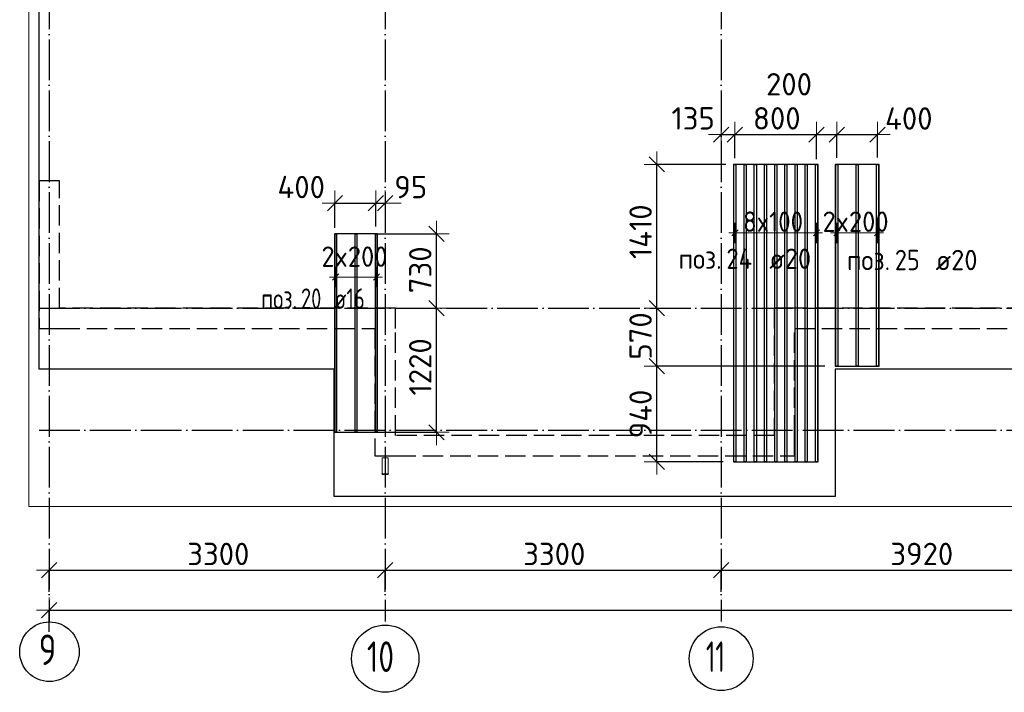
# Model space of a CAD drawing. Header units: millimetres. Extents: x 13527 to 139154, y -122592 to 61893.
# Tile 16 of 130: x 75010 to 84682, y -62573 to -55969. Entities that reach past the tile are written whole.
import ezdxf

# ---------------------------------------------------------------- set-up
doc = ezdxf.new("R2010")
doc.units = ezdxf.units.MM
doc.header["$PDMODE"] = 65
for name, pattern in [('______11', [500, 400, -50, 0, -50]), ('______2', [270, 200, -70]), ('______5', [1100, 800, -100, 100, -100])]:
    doc.linetypes.add(name, pattern=pattern)
for name, color, linetype, lineweight in [('Standard', 7, 'Continuous', 25), ('Размерная линия_ общее', 7, 'Continuous', 13), ('Стальная конструкция_ общее', 7, 'Continuous', 25), ('Стена_ общее', 7, 'Continuous', 35), ('Фундамент_ общее', 7, 'Continuous', 35)]:
    doc.layers.add(name, color=color, linetype=linetype, lineweight=lineweight)
doc.layers.add('Арм.стержн.Доп. Арм ниж.зоны У', color=7, linetype='Continuous', lineweight=35, true_color=0x1cff1c)
doc.layers.add('Осевая линия_ общее', color=7, linetype='______5', lineweight=13, true_color=0xa0a0a0)
doc.styles.add('ISOCPEUR', font='isocpeur.ttf')
doc.dimstyles.new('DIMSTYLE_16', dxfattribs={"dimtxt": 220, "dimasz": 250, "dimexe": 0, "dimexo": 0, "dimgap": 110, "dimtad": 2, "dimdec": 0, "dimrnd": 1, "dimzin": 12, "dimdsep": 46, "dimtxsty": 'ISOCPEUR', "dimblk1": 'ALL_ML_STRICH', "dimblk2": 'ALL_ML_STRICH', "dimsah": 1, "dimcen": 0, "dimclrd": 7, "dimclre": 256, "dimclrt": 7, "dimadec": 0, "dimazin": 0, "dimtfac": 1, "dimtdec": 0, "dimtix": 1, "dimtmove": 2, "dimatfit": 3, "dimfxl": 0, "dimtzin": 0, "dimlwd": 0, "dimlwe": -3, "dimarcsym": 0})
doc.dimstyles.new('DIMSTYLE_3', dxfattribs={"dimtxt": 220, "dimasz": 250, "dimexe": 0, "dimexo": 0, "dimgap": 110, "dimtad": 2, "dimdec": 0, "dimrnd": 5, "dimzin": 12, "dimdsep": 46, "dimtxsty": 'ISOCPEUR', "dimblk1": 'ALL_ML_STRICH', "dimblk2": 'ALL_ML_STRICH', "dimsah": 1, "dimcen": 0, "dimclrd": 7, "dimclre": 256, "dimclrt": 7, "dimadec": 0, "dimazin": 0, "dimtfac": 1, "dimtdec": 0, "dimtix": 1, "dimtmove": 2, "dimatfit": 3, "dimfxl": 0, "dimtvp": 1.2, "dimtzin": 0, "dimlwd": 0, "dimlwe": -3, "dimarcsym": 0})
doc.dimstyles.new('DIMSTYLE_5', dxfattribs={"dimtxt": 220, "dimasz": 250, "dimexe": 0, "dimexo": 0, "dimgap": 110, "dimtad": 2, "dimdec": 0, "dimrnd": 5, "dimzin": 12, "dimdsep": 46, "dimtxsty": 'ISOCPEUR', "dimblk1": 'ALL_ML_STRICH', "dimblk2": 'ALL_ML_STRICH', "dimsah": 1, "dimcen": 0, "dimclrd": 7, "dimclre": 256, "dimclrt": 7, "dimadec": 0, "dimazin": 0, "dimtfac": 1, "dimtdec": 0, "dimtix": 1, "dimtmove": 2, "dimatfit": 3, "dimfxl": 0, "dimtzin": 0, "dimlwd": 0, "dimlwe": -3, "dimarcsym": 0})

# ---------------------------------------------------------------- blocks, each defined once
blk = doc.blocks.new('СЛОЖНЫЙ_ОБЪЕКТ_3')
at = {"layer": 'Стена_ общее', "color": 9, "linetype": '______2', "lineweight": -3, "true_color": 0xc7c7c7, "transparency": 33554687}
for p, q in [((75200, -57550), (75200, -59000)), ((75400, -57550), (75200, -57550)), ((75400, -58800), (75400, -57550)), ((78700, -58800), (75400, -58800)), ((78700, -59000), (78700, -58800)), ((82420, -58800), (82420, -60050)), ((82620, -58800), (82420, -58800)), ((85720, -58800), (82620, -58800)), ((75200, -59000), (75400, -59000)), ((75400, -59000), (78500, -59000)), ((78500, -59000), (78500, -60250)), ((78700, -60050), (78700, -59000)), ((82620, -60050), (82620, -59000)), ((82620, -59000), (89020, -59000)), ((82420, -60050), (78700, -60050)), ((82620, -60250), (82620, -60050)), ((78500, -60250), (78700, -60250)), ((78700, -60250), (82620, -60250))]:
    blk.add_line(p, q, dxfattribs=at)
blk = doc.blocks.new('ALL_ML_STRICH')
at = {"color": 0, "linetype": 'ByBlock', "lineweight": -2}
for p, q in [((0, -0.5), (0, 0.5)), ((-1, 0), (0.5, 0)), ((-0.3, -0.3), (0.3, 0.3))]:
    blk.add_line(p, q, dxfattribs=at)
blk = doc.blocks.new('*D268')
at = {"layer": 'DEFPOINTS', "color": 7, "linetype": 'Continuous', "lineweight": 13, "transparency": 33554687}
for p in [(78825.2, -58800), (78399.1, -60020.1), (79105, -60020.1)]:
    blk.add_point(p, dxfattribs=at)
at = {"layer": 'Размерная линия_ общее', "color": 253, "linetype": 'Continuous', "lineweight": -2, "true_color": 0xa0a0a0, "transparency": 33554687}
for p, q in [((79105, -58800), (79105, -58800)), ((78499.1, -60020.1), (79105, -60020.1))]:
    blk.add_line(p, q, dxfattribs=at)
at = {"layer": 'Размерная линия_ общее', "color": 7, "linetype": 'Continuous', "lineweight": -2, "transparency": 33554687}
blk.add_line((79105, -60020.1), (79105, -58800), dxfattribs=at)
at = {"layer": 'Размерная линия_ общее', "color": 7, "linetype": 'Continuous', "lineweight": 13, "transparency": 33554687, "xscale": 250, "yscale": 250, "zscale": 250}
for p, rotation in [((79105, -58800), 90), ((79105, -60020.1), 270)]:
    blk.add_blockref('ALL_ML_STRICH', p, dxfattribs=dict(at, rotation=rotation))
at = {"layer": 'Размерная линия_ общее', "color": 7, "linetype": 'Continuous', "lineweight": 13, "transparency": 33554687, "insert": (78945, -59377.1), "char_height": 220, "width": 880, "attachment_point": 5, "rotation": 90, "style": 'ISOCPEUR'}
blk.add_mtext('\\A1;{1220}', dxfattribs=at)
blk = doc.blocks.new('*D269')
at = {"layer": 'DEFPOINTS', "color": 7, "linetype": 'Continuous', "lineweight": 13, "transparency": 33554687}
for p in [(78401, -58070.1), (78825.2, -58800), (79105, -58800)]:
    blk.add_point(p, dxfattribs=at)
at = {"layer": 'Размерная линия_ общее', "color": 253, "linetype": 'Continuous', "lineweight": -2, "true_color": 0xa0a0a0, "transparency": 33554687}
for p, q in [((78501, -58070.1), (79105, -58070.1)), ((79105, -58800), (79105, -58800))]:
    blk.add_line(p, q, dxfattribs=at)
at = {"layer": 'Размерная линия_ общее', "color": 7, "linetype": 'Continuous', "lineweight": -2, "transparency": 33554687}
blk.add_line((79105, -58800), (79105, -58070.1), dxfattribs=at)
at = {"layer": 'Размерная линия_ общее', "color": 7, "linetype": 'Continuous', "lineweight": 13, "transparency": 33554687, "xscale": 250, "yscale": 250, "zscale": 250}
for p, rotation in [((79105, -58070.1), 90), ((79105, -58800), 270)]:
    blk.add_blockref('ALL_ML_STRICH', p, dxfattribs=dict(at, rotation=rotation))
at = {"layer": 'Размерная линия_ общее', "color": 7, "linetype": 'Continuous', "lineweight": 13, "transparency": 33554687, "insert": (78945, -58424.1), "char_height": 220, "width": 660, "attachment_point": 5, "rotation": 90, "style": 'ISOCPEUR'}
blk.add_mtext('\\A1;{730}', dxfattribs=at)
blk = doc.blocks.new('*D270')
at = {"layer": 'DEFPOINTS', "color": 7, "linetype": 'Continuous', "lineweight": 13, "transparency": 33554687}
for p in [(83020, -59370), (81269.3, -60309), (82020, -60309)]:
    blk.add_point(p, dxfattribs=at)
at = {"layer": 'Размерная линия_ общее', "color": 253, "linetype": 'Continuous', "lineweight": -2, "true_color": 0xa0a0a0, "transparency": 33554687}
for p, q in [((82920, -59370), (81269.3, -59370)), ((81920, -60309), (81269.3, -60309))]:
    blk.add_line(p, q, dxfattribs=at)
at = {"layer": 'Размерная линия_ общее', "color": 7, "linetype": 'Continuous', "lineweight": -2, "transparency": 33554687}
blk.add_line((81269.3, -60309), (81269.3, -59370), dxfattribs=at)
at = {"layer": 'Размерная линия_ общее', "color": 7, "linetype": 'Continuous', "lineweight": 13, "transparency": 33554687, "xscale": 250, "yscale": 250, "zscale": 250}
for p, rotation in [((81269.3, -59370), 90), ((81269.3, -60309), 270)]:
    blk.add_blockref('ALL_ML_STRICH', p, dxfattribs=dict(at, rotation=rotation))
at = {"layer": 'Размерная линия_ общее', "color": 7, "linetype": 'Continuous', "lineweight": 13, "transparency": 33554687, "insert": (81109.3, -59839.5), "char_height": 220, "width": 660, "attachment_point": 5, "rotation": 90, "style": 'ISOCPEUR'}
blk.add_mtext('\\A1;{940}', dxfattribs=at)
blk = doc.blocks.new('*D271')
at = {"layer": 'DEFPOINTS', "color": 7, "linetype": 'Continuous', "lineweight": 13, "transparency": 33554687}
for p in [(81043, -58800), (81269.3, -59370), (83020, -59370)]:
    blk.add_point(p, dxfattribs=at)
at = {"layer": 'Размерная линия_ общее', "color": 253, "linetype": 'Continuous', "lineweight": -2, "true_color": 0xa0a0a0, "transparency": 33554687}
for p, q in [((81269.3, -58800), (81269.3, -58800)), ((82920, -59370), (81269.3, -59370))]:
    blk.add_line(p, q, dxfattribs=at)
at = {"layer": 'Размерная линия_ общее', "color": 7, "linetype": 'Continuous', "lineweight": -2, "transparency": 33554687}
blk.add_line((81269.3, -59370), (81269.3, -58800), dxfattribs=at)
at = {"layer": 'Размерная линия_ общее', "color": 7, "linetype": 'Continuous', "lineweight": 13, "transparency": 33554687, "xscale": 250, "yscale": 250, "zscale": 250}
for p, rotation in [((81269.3, -58800), 90), ((81269.3, -59370), 270)]:
    blk.add_blockref('ALL_ML_STRICH', p, dxfattribs=dict(at, rotation=rotation))
at = {"layer": 'Размерная линия_ общее', "color": 7, "linetype": 'Continuous', "lineweight": 13, "transparency": 33554687, "insert": (81109.3, -59074), "char_height": 220, "width": 660, "attachment_point": 5, "rotation": 90, "style": 'ISOCPEUR'}
blk.add_mtext('\\A1;{570}', dxfattribs=at)
blk = doc.blocks.new('*D272')
at = {"layer": 'DEFPOINTS', "color": 7, "linetype": 'Continuous', "lineweight": 13, "transparency": 33554687}
for p in [(82046, -57389), (81043, -58800), (81269.3, -58800)]:
    blk.add_point(p, dxfattribs=at)
at = {"layer": 'Размерная линия_ общее', "color": 253, "linetype": 'Continuous', "lineweight": -2, "true_color": 0xa0a0a0, "transparency": 33554687}
for p, q in [((81946, -57389), (81269.3, -57389)), ((81269.3, -58800), (81269.3, -58800))]:
    blk.add_line(p, q, dxfattribs=at)
at = {"layer": 'Размерная линия_ общее', "color": 7, "linetype": 'Continuous', "lineweight": -2, "transparency": 33554687}
blk.add_line((81269.3, -58800), (81269.3, -57389), dxfattribs=at)
at = {"layer": 'Размерная линия_ общее', "color": 7, "linetype": 'Continuous', "lineweight": 13, "transparency": 33554687, "xscale": 250, "yscale": 250, "zscale": 250}
for p, rotation in [((81269.3, -57389), 90), ((81269.3, -58800), 270)]:
    blk.add_blockref('ALL_ML_STRICH', p, dxfattribs=dict(at, rotation=rotation))
at = {"layer": 'Размерная линия_ общее', "color": 7, "linetype": 'Continuous', "lineweight": 13, "transparency": 33554687, "insert": (81109.3, -58050.5), "char_height": 220, "width": 880, "attachment_point": 5, "rotation": 90, "style": 'ISOCPEUR'}
blk.add_mtext('\\A1;{1410}', dxfattribs=at)
blk = doc.blocks.new('*D302')
at = {"layer": 'DEFPOINTS', "color": 7, "linetype": 'Continuous', "lineweight": 13, "transparency": 33554687}
for p in [(78107.1, -57771.3), (78107.1, -58111.4), (78507.1, -58098.7)]:
    blk.add_point(p, dxfattribs=at)
at = {"layer": 'Размерная линия_ общее', "color": 253, "linetype": 'Continuous', "lineweight": -2, "true_color": 0xa0a0a0, "transparency": 33554687}
for p, q in [((78107.1, -58011.4), (78107.1, -57771.3)), ((78507.1, -57998.7), (78507.1, -57771.3))]:
    blk.add_line(p, q, dxfattribs=at)
at = {"layer": 'Размерная линия_ общее', "color": 7, "linetype": 'Continuous', "lineweight": -2, "transparency": 33554687}
blk.add_line((78107.1, -57771.3), (78507.1, -57771.3), dxfattribs=at)
at = {"layer": 'Размерная линия_ общее', "color": 7, "linetype": 'Continuous', "lineweight": 13, "transparency": 33554687, "xscale": 250, "yscale": 250, "zscale": 250, "rotation": 180}
blk.add_blockref('ALL_ML_STRICH', (78107.1, -57771.3), dxfattribs=at)
at = {"layer": 'Размерная линия_ общее', "color": 7, "linetype": 'Continuous', "lineweight": 13, "transparency": 33554687, "xscale": 250, "yscale": 250, "zscale": 250}
blk.add_blockref('ALL_ML_STRICH', (78507.1, -57771.3), dxfattribs=at)
at = {"layer": 'Размерная линия_ общее', "color": 7, "linetype": 'Continuous', "lineweight": 13, "transparency": 33554687, "insert": (77775.2, -57611.6), "char_height": 220, "width": 660, "attachment_point": 5, "style": 'ISOCPEUR'}
blk.add_mtext('\\A1;{400}', dxfattribs=at)
blk = doc.blocks.new('*D303')
at = {"layer": 'DEFPOINTS', "color": 7, "linetype": 'Continuous', "lineweight": 13, "transparency": 33554687}
for p in [(78600, -57727.3), (78507.1, -57771.3), (78507.1, -58098.7)]:
    blk.add_point(p, dxfattribs=at)
at = {"layer": 'Размерная линия_ общее', "color": 253, "linetype": 'Continuous', "lineweight": -2, "true_color": 0xa0a0a0, "transparency": 33554687}
for p, q in [((78507.1, -57998.7), (78507.1, -57771.3)), ((78600, -57771.3), (78600, -57771.3))]:
    blk.add_line(p, q, dxfattribs=at)
at = {"layer": 'Размерная линия_ общее', "color": 7, "linetype": 'Continuous', "lineweight": -2, "transparency": 33554687}
blk.add_line((78507.1, -57771.3), (78600, -57771.3), dxfattribs=at)
at = {"layer": 'Размерная линия_ общее', "color": 7, "linetype": 'Continuous', "lineweight": 13, "transparency": 33554687, "xscale": 250, "yscale": 250, "zscale": 250}
blk.add_blockref('ALL_ML_STRICH', (78600, -57771.3), dxfattribs=at)
at = {"layer": 'Размерная линия_ общее', "color": 7, "linetype": 'Continuous', "lineweight": 13, "transparency": 33554687, "xscale": 250, "yscale": 250, "zscale": 250, "rotation": 180}
blk.add_blockref('ALL_ML_STRICH', (78507.1, -57771.3), dxfattribs=at)
at = {"layer": 'Размерная линия_ общее', "color": 7, "linetype": 'Continuous', "lineweight": 13, "transparency": 33554687, "insert": (78851.3, -57611.8), "char_height": 220, "width": 440, "attachment_point": 5, "style": 'ISOCPEUR'}
blk.add_mtext('\\A1;{95}', dxfattribs=at)
blk = doc.blocks.new('*D304')
at = {"layer": 'DEFPOINTS', "color": 7, "linetype": 'Continuous', "lineweight": 13, "transparency": 33554687}
for p in [(81900, -56992.1), (81900, -57097.2), (82036, -57429)]:
    blk.add_point(p, dxfattribs=at)
at = {"layer": 'Размерная линия_ общее', "color": 253, "linetype": 'Continuous', "lineweight": -2, "true_color": 0xa0a0a0, "transparency": 33554687}
for p, q in [((81900, -57097.2), (81900, -57097.2)), ((82036, -57329), (82036, -57097.2))]:
    blk.add_line(p, q, dxfattribs=at)
at = {"layer": 'Размерная линия_ общее', "color": 7, "linetype": 'Continuous', "lineweight": -2, "transparency": 33554687}
blk.add_line((81900, -57097.2), (82036, -57097.2), dxfattribs=at)
at = {"layer": 'Размерная линия_ общее', "color": 7, "linetype": 'Continuous', "lineweight": 13, "transparency": 33554687, "xscale": 250, "yscale": 250, "zscale": 250, "rotation": 180}
blk.add_blockref('ALL_ML_STRICH', (81900, -57097.2), dxfattribs=at)
at = {"layer": 'Размерная линия_ общее', "color": 7, "linetype": 'Continuous', "lineweight": 13, "transparency": 33554687, "xscale": 250, "yscale": 250, "zscale": 250}
blk.add_blockref('ALL_ML_STRICH', (82036, -57097.2), dxfattribs=at)
at = {"layer": 'Размерная линия_ общее', "color": 7, "linetype": 'Continuous', "lineweight": 13, "transparency": 33554687, "insert": (81625.5, -56937.4), "char_height": 220, "width": 660, "attachment_point": 5, "style": 'ISOCPEUR'}
blk.add_mtext('\\A1;{135}', dxfattribs=at)
blk = doc.blocks.new('*D305')
at = {"layer": 'DEFPOINTS', "color": 7, "linetype": 'Continuous', "lineweight": 13, "transparency": 33554687}
for p in [(82036, -57097.2), (82036, -57429), (82836, -57438.9)]:
    blk.add_point(p, dxfattribs=at)
at = {"layer": 'Размерная линия_ общее', "color": 253, "linetype": 'Continuous', "lineweight": -2, "true_color": 0xa0a0a0, "transparency": 33554687}
for p, q in [((82036, -57329), (82036, -57097.2)), ((82836, -57338.9), (82836, -57097.2))]:
    blk.add_line(p, q, dxfattribs=at)
at = {"layer": 'Размерная линия_ общее', "color": 7, "linetype": 'Continuous', "lineweight": -2, "transparency": 33554687}
blk.add_line((82036, -57097.2), (82836, -57097.2), dxfattribs=at)
at = {"layer": 'Размерная линия_ общее', "color": 7, "linetype": 'Continuous', "lineweight": 13, "transparency": 33554687, "xscale": 250, "yscale": 250, "zscale": 250, "rotation": 180}
blk.add_blockref('ALL_ML_STRICH', (82036, -57097.2), dxfattribs=at)
at = {"layer": 'Размерная линия_ общее', "color": 7, "linetype": 'Continuous', "lineweight": 13, "transparency": 33554687, "xscale": 250, "yscale": 250, "zscale": 250}
blk.add_blockref('ALL_ML_STRICH', (82836, -57097.2), dxfattribs=at)
at = {"layer": 'Размерная линия_ общее', "color": 7, "linetype": 'Continuous', "lineweight": 13, "transparency": 33554687, "insert": (82447, -56937.2), "char_height": 220, "width": 660, "attachment_point": 5, "style": 'ISOCPEUR'}
blk.add_mtext('\\A1;{800}', dxfattribs=at)
blk = doc.blocks.new('*D306')
at = {"layer": 'DEFPOINTS', "color": 7, "linetype": 'Continuous', "lineweight": 13, "transparency": 33554687}
for p in [(82836, -57097.2), (82836, -57438.9), (83036, -57425.7)]:
    blk.add_point(p, dxfattribs=at)
at = {"layer": 'Размерная линия_ общее', "color": 253, "linetype": 'Continuous', "lineweight": -2, "true_color": 0xa0a0a0, "transparency": 33554687}
for p, q in [((82836, -57338.9), (82836, -57097.2)), ((83036, -57325.7), (83036, -57097.2))]:
    blk.add_line(p, q, dxfattribs=at)
at = {"layer": 'Размерная линия_ общее', "color": 7, "linetype": 'Continuous', "lineweight": -2, "transparency": 33554687}
blk.add_line((82836, -57097.2), (83036, -57097.2), dxfattribs=at)
at = {"layer": 'Размерная линия_ общее', "color": 7, "linetype": 'Continuous', "lineweight": 13, "transparency": 33554687, "xscale": 250, "yscale": 250, "zscale": 250, "rotation": 180}
blk.add_blockref('ALL_ML_STRICH', (82836, -57097.2), dxfattribs=at)
at = {"layer": 'Размерная линия_ общее', "color": 7, "linetype": 'Continuous', "lineweight": 13, "transparency": 33554687, "xscale": 250, "yscale": 250, "zscale": 250}
blk.add_blockref('ALL_ML_STRICH', (83036, -57097.2), dxfattribs=at)
at = {"layer": 'Размерная линия_ общее', "color": 7, "linetype": 'Continuous', "lineweight": 13, "transparency": 33554687, "insert": (82567, -56602.7), "char_height": 220, "width": 660, "attachment_point": 5, "style": 'ISOCPEUR'}
blk.add_mtext('\\A1;{200}', dxfattribs=at)
blk = doc.blocks.new('*D307')
at = {"layer": 'DEFPOINTS', "color": 7, "linetype": 'Continuous', "lineweight": 13, "transparency": 33554687}
for p in [(83036, -57097.2), (83036, -57425.7), (83436, -57422.3)]:
    blk.add_point(p, dxfattribs=at)
at = {"layer": 'Размерная линия_ общее', "color": 253, "linetype": 'Continuous', "lineweight": -2, "true_color": 0xa0a0a0, "transparency": 33554687}
for p, q in [((83036, -57325.7), (83036, -57097.2)), ((83436, -57322.3), (83436, -57097.2))]:
    blk.add_line(p, q, dxfattribs=at)
at = {"layer": 'Размерная линия_ общее', "color": 7, "linetype": 'Continuous', "lineweight": -2, "transparency": 33554687}
blk.add_line((83036, -57097.2), (83436, -57097.2), dxfattribs=at)
at = {"layer": 'Размерная линия_ общее', "color": 7, "linetype": 'Continuous', "lineweight": 13, "transparency": 33554687, "xscale": 250, "yscale": 250, "zscale": 250, "rotation": 180}
blk.add_blockref('ALL_ML_STRICH', (83036, -57097.2), dxfattribs=at)
at = {"layer": 'Размерная линия_ общее', "color": 7, "linetype": 'Continuous', "lineweight": 13, "transparency": 33554687, "xscale": 250, "yscale": 250, "zscale": 250}
blk.add_blockref('ALL_ML_STRICH', (83436, -57097.2), dxfattribs=at)
at = {"layer": 'Размерная линия_ общее', "color": 7, "linetype": 'Continuous', "lineweight": 13, "transparency": 33554687, "insert": (83743.4, -56938.8), "char_height": 220, "width": 660, "attachment_point": 5, "style": 'ISOCPEUR'}
blk.add_mtext('\\A1;{400}', dxfattribs=at)
blk = doc.blocks.new('*D602')
at = {"layer": 'DEFPOINTS', "color": 7, "linetype": 'Continuous', "lineweight": 13, "transparency": 33554687}
for p in [(75300, -61374.3), (75300, -61607.9), (78600, -61607.9)]:
    blk.add_point(p, dxfattribs=at)
at = {"layer": 'Размерная линия_ общее', "color": 253, "linetype": 'Continuous', "lineweight": -2, "true_color": 0xa0a0a0, "transparency": 33554687}
for p, q in [((75300, -61587.9), (75300, -61374.3)), ((78600, -61587.9), (78600, -61374.3))]:
    blk.add_line(p, q, dxfattribs=at)
at = {"layer": 'Размерная линия_ общее', "color": 7, "linetype": 'Continuous', "lineweight": -2, "transparency": 33554687}
blk.add_line((75300, -61374.3), (78600, -61374.3), dxfattribs=at)
at = {"layer": 'Размерная линия_ общее', "color": 7, "linetype": 'Continuous', "lineweight": 13, "transparency": 33554687, "xscale": 250, "yscale": 250, "zscale": 250, "rotation": 180}
blk.add_blockref('ALL_ML_STRICH', (75300, -61374.3), dxfattribs=at)
at = {"layer": 'Размерная линия_ общее', "color": 7, "linetype": 'Continuous', "lineweight": 13, "transparency": 33554687, "xscale": 250, "yscale": 250, "zscale": 250}
blk.add_blockref('ALL_ML_STRICH', (78600, -61374.3), dxfattribs=at)
at = {"layer": 'Размерная линия_ общее', "color": 7, "linetype": 'Continuous', "lineweight": 13, "transparency": 33554687, "insert": (76961, -61214.3), "char_height": 220, "width": 880, "attachment_point": 5, "style": 'ISOCPEUR'}
blk.add_mtext('\\A1;{3300}', dxfattribs=at)
blk = doc.blocks.new('*D603')
at = {"layer": 'DEFPOINTS', "color": 7, "linetype": 'Continuous', "lineweight": 13, "transparency": 33554687}
for p in [(78600, -61374.3), (78600, -61607.9), (81900, -61607.9)]:
    blk.add_point(p, dxfattribs=at)
at = {"layer": 'Размерная линия_ общее', "color": 253, "linetype": 'Continuous', "lineweight": -2, "true_color": 0xa0a0a0, "transparency": 33554687}
for p, q in [((78600, -61587.9), (78600, -61374.3)), ((81900, -61587.9), (81900, -61374.3))]:
    blk.add_line(p, q, dxfattribs=at)
at = {"layer": 'Размерная линия_ общее', "color": 7, "linetype": 'Continuous', "lineweight": -2, "transparency": 33554687}
blk.add_line((78600, -61374.3), (81900, -61374.3), dxfattribs=at)
at = {"layer": 'Размерная линия_ общее', "color": 7, "linetype": 'Continuous', "lineweight": 13, "transparency": 33554687, "xscale": 250, "yscale": 250, "zscale": 250, "rotation": 180}
blk.add_blockref('ALL_ML_STRICH', (78600, -61374.3), dxfattribs=at)
at = {"layer": 'Размерная линия_ общее', "color": 7, "linetype": 'Continuous', "lineweight": 13, "transparency": 33554687, "xscale": 250, "yscale": 250, "zscale": 250}
blk.add_blockref('ALL_ML_STRICH', (81900, -61374.3), dxfattribs=at)
at = {"layer": 'Размерная линия_ общее', "color": 7, "linetype": 'Continuous', "lineweight": 13, "transparency": 33554687, "insert": (80261, -61214.3), "char_height": 220, "width": 880, "attachment_point": 5, "style": 'ISOCPEUR'}
blk.add_mtext('\\A1;{3300}', dxfattribs=at)
blk = doc.blocks.new('*D604')
at = {"layer": 'DEFPOINTS', "color": 7, "linetype": 'Continuous', "lineweight": 13, "transparency": 33554687}
for p in [(81900, -61374.3), (81900, -61607.9), (85820, -61607.9)]:
    blk.add_point(p, dxfattribs=at)
at = {"layer": 'Размерная линия_ общее', "color": 253, "linetype": 'Continuous', "lineweight": -2, "true_color": 0xa0a0a0, "transparency": 33554687}
for p, q in [((81900, -61587.9), (81900, -61374.3)), ((85820, -61587.9), (85820, -61374.3))]:
    blk.add_line(p, q, dxfattribs=at)
at = {"layer": 'Размерная линия_ общее', "color": 7, "linetype": 'Continuous', "lineweight": -2, "transparency": 33554687}
blk.add_line((81900, -61374.3), (85820, -61374.3), dxfattribs=at)
at = {"layer": 'Размерная линия_ общее', "color": 7, "linetype": 'Continuous', "lineweight": 13, "transparency": 33554687, "xscale": 250, "yscale": 250, "zscale": 250, "rotation": 180}
blk.add_blockref('ALL_ML_STRICH', (81900, -61374.3), dxfattribs=at)
at = {"layer": 'Размерная линия_ общее', "color": 7, "linetype": 'Continuous', "lineweight": 13, "transparency": 33554687, "xscale": 250, "yscale": 250, "zscale": 250}
blk.add_blockref('ALL_ML_STRICH', (85820, -61374.3), dxfattribs=at)
at = {"layer": 'Размерная линия_ общее', "color": 7, "linetype": 'Continuous', "lineweight": 13, "transparency": 33554687, "insert": (83871, -61214.3), "char_height": 220, "width": 880, "attachment_point": 5, "style": 'ISOCPEUR'}
blk.add_mtext('\\A1;{3920}', dxfattribs=at)
blk = doc.blocks.new('*D614')
at = {"layer": 'DEFPOINTS', "color": 7, "linetype": 'Continuous', "lineweight": 13, "transparency": 33554687}
for p in [(75300, -61766.4), (75300, -61877.9), (117380, -61877.9)]:
    blk.add_point(p, dxfattribs=at)
at = {"layer": 'Размерная линия_ общее', "color": 253, "linetype": 'Continuous', "lineweight": -2, "true_color": 0xa0a0a0, "transparency": 33554687}
for p, q in [((75300, -61977.9), (75300, -61766.4)), ((117380, -61977.9), (117380, -61766.4))]:
    blk.add_line(p, q, dxfattribs=at)
at = {"layer": 'Размерная линия_ общее', "color": 7, "linetype": 'Continuous', "lineweight": -2, "transparency": 33554687}
blk.add_line((75300, -61766.4), (117380, -61766.4), dxfattribs=at)
at = {"layer": 'Размерная линия_ общее', "color": 7, "linetype": 'Continuous', "lineweight": 13, "transparency": 33554687, "xscale": 250, "yscale": 250, "zscale": 250, "rotation": 180}
blk.add_blockref('ALL_ML_STRICH', (75300, -61766.4), dxfattribs=at)
at = {"layer": 'Размерная линия_ общее', "color": 7, "linetype": 'Continuous', "lineweight": 13, "transparency": 33554687, "xscale": 250, "yscale": 250, "zscale": 250}
blk.add_blockref('ALL_ML_STRICH', (117380, -61766.4), dxfattribs=at)
at = {"layer": 'Размерная линия_ общее', "color": 7, "linetype": 'Continuous', "lineweight": 13, "transparency": 33554687, "insert": (96340, -61606.4), "char_height": 220, "width": 1100, "attachment_point": 5, "style": 'ISOCPEUR'}
blk.add_mtext('\\A1;{42080}', dxfattribs=at)

msp = doc.modelspace()

# ---------------------------------------------------------------- linework, layer by layer
at = {"layer": 'Standard', "color": 7, "linetype": 'Continuous', "lineweight": 13, "transparency": 33554687}
msp.add_lwpolyline([(75100, -60750), (117980, -60750), (117980, -43560), (75100, -43560), (75100, -60750)], dxfattribs=at)
at = {"layer": 'Арм.стержн.Доп. Арм ниж.зоны У', "color": 253, "linetype": 'Continuous', "lineweight": -3, "true_color": 0xa0a0a0, "transparency": 33554687}
for p, q in [((82036, -58061.8), (82036, -57961.8)), ((82836, -58061.8), (82836, -57961.8)), ((83036, -58061.8), (83036, -57961.8)), ((83436, -58061.8), (83436, -57961.8)), ((82036, -58061.8), (82036, -58161.8)), ((82836, -58061.8), (82836, -58161.8)), ((83036, -58061.8), (83036, -58161.8)), ((83436, -58061.8), (83436, -58161.8)), ((78114.1, -58495.2), (78114.1, -58395.2)), ((78514.1, -58495.2), (78514.1, -58395.2)), ((78114.1, -58495.2), (78114.1, -58595.2)), ((78514.1, -58495.2), (78514.1, -58595.2))]:
    msp.add_line(p, q, dxfattribs=at)
at = {"layer": 'Арм.стержн.Доп. Арм ниж.зоны У', "color": 7, "linetype": 'Continuous', "lineweight": 13, "transparency": 33554687}
for p, q in [((82036, -58061.8), (81976, -58061.8)), ((82036, -58061.8), (82836, -58061.8)), ((82836, -58061.8), (82896, -58061.8)), ((83036, -58061.8), (82976, -58061.8)), ((83036, -58061.8), (83436, -58061.8)), ((83436, -58061.8), (83496, -58061.8)), ((78114.1, -58495.2), (78054.1, -58495.2)), ((78114.1, -58495.2), (78514.1, -58495.2)), ((78514.1, -58495.2), (78574.1, -58495.2))]:
    msp.add_line(p, q, dxfattribs=at)
at = {"layer": 'Арм.стержн.Доп. Арм ниж.зоны У', "color": 7, "linetype": 'Continuous', "lineweight": 25, "transparency": 33554687}
for p, q in [((82006, -58091.8), (82066, -58031.8)), ((82806, -58091.8), (82866, -58031.8)), ((83006, -58091.8), (83066, -58031.8)), ((83406, -58091.8), (83466, -58031.8)), ((78084.1, -58525.2), (78144.1, -58465.2)), ((78484.1, -58525.2), (78544.1, -58465.2))]:
    msp.add_line(p, q, dxfattribs=at)
at = {"layer": 'Арм.стержн.Доп. Арм ниж.зоны У', "color": 52, "linetype": 'Continuous', "lineweight": 25, "transparency": 33554687}
for points in [[(82020, -57389), (82020, -60309), (82852, -60309), (82852, -57389), (82020, -57389)], [(83020, -57389), (83020, -59370), (83452, -59370), (83452, -57389), (83020, -57389)], [(78522.1, -60020.1), (78522.1, -58070.1), (78106.1, -58070.1), (78106.1, -60020.1), (78522.1, -60020.1)]]:
    msp.add_lwpolyline(points, dxfattribs=at)
at = {"layer": 'Арм.стержн.Доп. Арм ниж.зоны У', "color": 7, "linetype": 'Continuous', "lineweight": 25, "transparency": 33554687}
for points in [[(82026, -60309), (82026, -57389), (82046, -57389), (82046, -60309), (82026, -60309)], [(82126, -60309), (82126, -57389), (82146, -57389), (82146, -60309), (82126, -60309)], [(82226, -60309), (82226, -57389), (82246, -57389), (82246, -60309), (82226, -60309)], [(82326, -60309), (82326, -57389), (82346, -57389), (82346, -60309), (82326, -60309)], [(82426, -60309), (82426, -57389), (82446, -57389), (82446, -60309), (82426, -60309)], [(82526, -60309), (82526, -57389), (82546, -57389), (82546, -60309), (82526, -60309)], [(82626, -60309), (82626, -57389), (82646, -57389), (82646, -60309), (82626, -60309)], [(82726, -60309), (82726, -57389), (82746, -57389), (82746, -60309), (82726, -60309)], [(82826, -60309), (82826, -57389), (82846, -57389), (82846, -60309), (82826, -60309)], [(83026, -59370), (83026, -57389), (83046, -57389), (83046, -59370), (83026, -59370)], [(83226, -59370), (83226, -57389), (83246, -57389), (83246, -59370), (83226, -59370)], [(83426, -59370), (83426, -57389), (83446, -57389), (83446, -59370), (83426, -59370)], [(78122.1, -58070.1), (78122.1, -60020.1), (78106.1, -60020.1), (78106.1, -58070.1), (78122.1, -58070.1)], [(78322.1, -58070.1), (78322.1, -60020.1), (78306.1, -60020.1), (78306.1, -58070.1), (78322.1, -58070.1)], [(78522.1, -58070.1), (78522.1, -60020.1), (78506.1, -60020.1), (78506.1, -58070.1), (78522.1, -58070.1)]]:
    msp.add_lwpolyline(points, dxfattribs=at)
at = {"layer": 'Осевая линия_ общее', "color": 253, "linetype": '______11', "lineweight": -3, "true_color": 0xa0a0a0, "transparency": 33554687}
for p, q in [((75300, -43660), (75300, -61877.9)), ((78600, -43660), (78600, -61877.9)), ((81900, -43660), (81900, -61877.9)), ((75200, -58800), (119325.4, -58800)), ((75200, -60000), (119325.4, -60000))]:
    msp.add_line(p, q, dxfattribs=at)
at = {"layer": 'Осевая линия_ общее', "color": 7, "linetype": 'Continuous', "lineweight": -3, "transparency": 33554687}
for centre, radius in [((75302.4, -62174.7), 292.4), ((78600.4, -62242.4), 330.4), ((81900.9, -62242.4), 313.4)]:
    msp.add_circle(centre, radius, dxfattribs=at)
at = {"layer": 'Стальная конструкция_ общее', "color": 253, "linetype": '______2', "lineweight": 18, "true_color": 0xababab, "transparency": 33554687}
for p, q in [((78570, -60426.9), (78570, -60270)), ((78570, -60270), (78630, -60270)), ((78570, -60426.9), (78570, -60270)), ((78570, -60270), (78630, -60270)), ((78630, -60270), (78630, -60426.9)), ((78630, -60270), (78630, -60426.9))]:
    msp.add_line(p, q, dxfattribs=at)
at = {"layer": 'Стальная конструкция_ общее', "color": 7, "linetype": 'Continuous', "lineweight": 25, "transparency": 33554687}
for p, q in [((78570, -60430), (78570, -60426.9)), ((78570, -60426.9), (78630, -60426.9)), ((78570, -60430), (78570, -60426.9)), ((78570, -60426.9), (78630, -60426.9)), ((78570, -60430), (78630, -60430)), ((78570, -60430), (78630, -60430)), ((78630, -60426.9), (78630, -60430)), ((78630, -60426.9), (78630, -60430))]:
    msp.add_line(p, q, dxfattribs=at)
at = {"layer": 'Фундамент_ общее', "color": 7, "lineweight": 25, "transparency": 33554687}
for p, q in [((75200, -59400), (75200, -45500)), ((78100, -59400), (75200, -59400)), ((78100, -60650), (78100, -59400)), ((83020, -59400), (83020, -60650)), ((88620, -59400), (83020, -59400)), ((83020, -60650), (78100, -60650))]:
    msp.add_line(p, q, dxfattribs=at)
at = {"layer": 'Фундамент_ общее', "color": 7, "linetype": 'Continuous', "lineweight": 25, "transparency": 33554687}
for p, q in [((75200, -59400), (75200, -45500)), ((78100, -59400), (75200, -59400)), ((78100, -60650), (78100, -59400)), ((83020, -59400), (83020, -60650)), ((88620, -59400), (83020, -59400)), ((83020, -60650), (78100, -60650))]:
    msp.add_line(p, q, dxfattribs=at)

# ---------------------------------------------------------------- block references
at = {"layer": 'Стена_ общее', "color": 9, "linetype": '______2', "lineweight": -3, "true_color": 0xc7c7c7, "transparency": 33554687}
msp.add_blockref('СЛОЖНЫЙ_ОБЪЕКТ_3', (0, 0), dxfattribs=at)

# ---------------------------------------------------------------- texts
at = {"layer": 'Арм.стержн.Доп. Арм ниж.зоны У', "color": 7, "linetype": 'Continuous', "lineweight": 13, "transparency": 33554687, "char_height": 200, "attachment_point": 7, "style": 'ISOCPEUR'}
for s, insert, width in [('\\W0.89;8x100', (82116, -58051.8), 748.684), ('\\W0.95;2x200', (82896, -58051.8), 793.963), ('\\W0.95;2x200', (77974.1, -58395.2), 793.963)]:
    msp.add_mtext(s, dxfattribs=dict(at, insert=insert, width=width))
at = {"layer": 'Арм.стержн.Доп. Арм ниж.зоны У', "color": 7, "linetype": 'Continuous', "lineweight": 25, "transparency": 33554687, "char_height": 200, "attachment_point": 7, "style": 'ISOCPEUR'}
for s, insert, width in [('\\W0.88;24', (81951.9, -58415.3), 387.995), ('\\W0.95; ø20 ', (82251.9, -58415.3), 794.384), ('\\W0.92;поз.', (81481.9, -58415.3), 561.646), ('\\W0.92;поз.', (83136.3, -58428.2), 561.646), ('\\W0.87;25', (83606.3, -58428.2), 367.208), ('\\W0.95; ø20 ', (83886.3, -58428.2), 794.384), ('\\W0.73;20', (77773, -58807), 306.007), ('\\W0.74; ø16 ', (78006.3, -58807), 624.254), ('\\W0.77;поз.', (77381.3, -58807), 468.039)]:
    msp.add_mtext(s, dxfattribs=dict(at, insert=insert, width=width))
at = {"layer": 'Осевая линия_ общее', "color": 7, "linetype": 'Continuous', "lineweight": -3, "transparency": 33554687, "char_height": 300, "attachment_point": 7, "style": 'ISOCPEUR'}
for s, insert, width in [('\\W0.78;9', (75197.4, -62305.2), 326.407), ('\\W0.75;10', (78420.4, -62372.9), 472.281), ('\\W0.62;11', (81750.9, -62372.9), 393.75)]:
    msp.add_mtext(s, dxfattribs=dict(at, insert=insert, width=width))

# ---------------------------------------------------------------- dimensions: what is measured, and where the dimension line sits
at = {"layer": 'Размерная линия_ общее', "color": 7, "linetype": 'Continuous', "lineweight": 13, "transparency": 33554687}
for base, p1, p2, dimstyle, picture, middle in [((83036, -57097.2), (82836, -57338.9), (83036, -57325.7), 'DIMSTYLE_3', '*D306', (82567, -56602.7)), ((82036, -57097.2), (81900, -57097.2), (82036, -57329), 'DIMSTYLE_3', '*D304', (81625.5, -56937.4)), ((82836, -57097.2), (82036, -57329), (82836, -57338.9), 'DIMSTYLE_5', '*D305', (82447, -56937.2)), ((83436, -57097.2), (83036, -57325.7), (83436, -57322.3), 'DIMSTYLE_3', '*D307', (83743.4, -56938.8)), ((78507.1, -57771.3), (78107.1, -58011.4), (78507.1, -57998.7), 'DIMSTYLE_3', '*D302', (77775.2, -57611.6)), ((78600, -57771.3), (78507.1, -57998.7), (78600, -57771.3), 'DIMSTYLE_3', '*D303', (78851.3, -57611.8)), ((78600, -61374.3), (75300, -61587.9), (78600, -61587.9), 'DIMSTYLE_5', '*D602', (76961, -61214.3)), ((81900, -61374.3), (78600, -61587.9), (81900, -61587.9), 'DIMSTYLE_5', '*D603', (80261, -61214.3)), ((85820, -61374.3), (81900, -61587.9), (85820, -61587.9), 'DIMSTYLE_5', '*D604', (83871, -61214.3)), ((117380, -61766.4), (75300, -61977.9), (117380, -61977.9), 'DIMSTYLE_16', '*D614', (96340, -61606.4))]:
    dim = msp.add_linear_dim(base=base, p1=p1, p2=p2, dimstyle=dimstyle, override={"dimpost": '<>', "dimclrd": 7, "dimclre": 253, "dimclrt": 7, "dimlwd": 0, "dimlwe": 65533}, dxfattribs=at)
    dim.commit()
    dim.dimension.update_dxf_attribs({"geometry": picture, "text_midpoint": middle, "dimtype": 160})
for base, p1, p2, dimstyle, picture, middle in [((81269.3, -57389), (81269.3, -58800), (81946, -57389), 'DIMSTYLE_5', '*D272', (81109.3, -58050.5)), ((79105, -58070.1), (79105, -58800), (78501, -58070.1), 'DIMSTYLE_5', '*D269', (78945, -58424.1)), ((79105, -58800), (78499.1, -60020.1), (79105, -58800), 'DIMSTYLE_5', '*D268', (78945, -59377.1)), ((81269.3, -58800), (82920, -59370), (81269.3, -58800), 'DIMSTYLE_3', '*D271', (81109.3, -59074)), ((81269.3, -59370), (81920, -60309), (82920, -59370), 'DIMSTYLE_5', '*D270', (81109.3, -59839.5))]:
    dim = msp.add_linear_dim(base=base, p1=p1, p2=p2, angle=90, dimstyle=dimstyle, override={"dimpost": '<>', "dimclrd": 7, "dimclre": 253, "dimclrt": 7, "dimlwd": 0, "dimlwe": 65533}, dxfattribs=at)
    dim.commit()
    dim.dimension.update_dxf_attribs({"geometry": picture, "text_midpoint": middle, "dimtype": 160})

doc.saveas('drawing.dxf')
